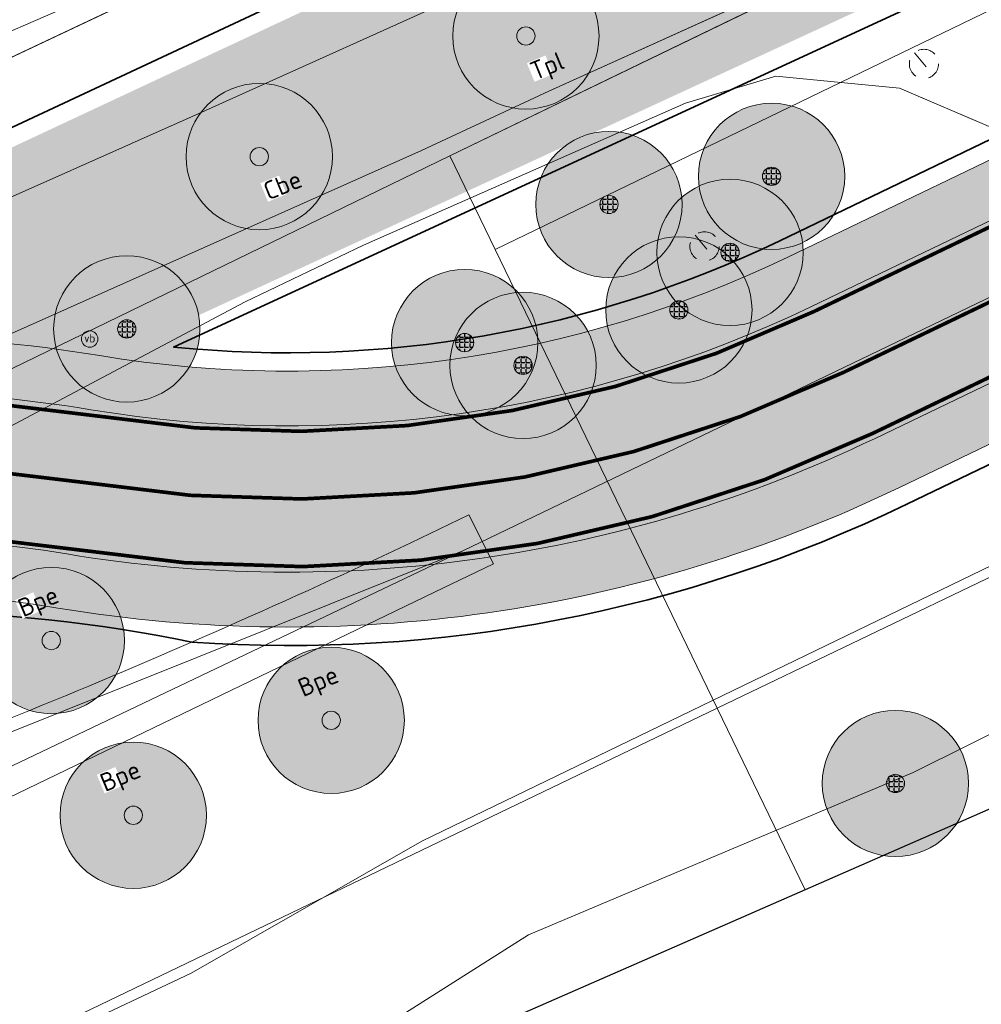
# Model space of a CAD drawing. Header units: metres. Extents: x 163628 to 167676, y 402708 to 405373.
# Tile 49 of 256: x 164447 to 164474, y 403407 to 403434. Entities that reach past the tile are written whole.
import ezdxf
from ezdxf.enums import TextEntityAlignment as Align

# ---------------------------------------------------------------- set-up
doc = ezdxf.new("R2010")
doc.units = ezdxf.units.M
doc.linetypes.add('X-CA190022.004-UO-WHM_Putten en kolken combi$0$RI-HUISAANSLUITING', pattern=[4.3, 2.5, -1.8])
doc.layers.get('0').update_dxf_attribs({"lineweight": 25})
for name, color, linetype, lineweight, transparency in [('X-CA190022.004-UO-ARC_Arcering$0$N-GV-GR-GRAS-A-200 GRASMENGSEL M1', 62, 'Continuous', 18, 0.5), ('X-CA190022.004-UO-ARC_Arcering$0$N-WE-VH-VERHARDING_ASFALT_ROOD-A', 232, 'Continuous', 0, 0.5), ('X-CA190022.004-UO-ARC_Arcering$0$N-WE-VH-VERHARDING_ASFALT_ZWART-OPBOUW 2', 7, 'Continuous', 0, 0.5)]:
    doc.layers.add(name, color=color, linetype=linetype, lineweight=lineweight, transparency=transparency)
for name, color, linetype, lineweight in [('X-CA190022.004-UO-BGT_Ondergrond nieuwbouw Pater vd Elsenlaan_v1.0$0$A--L23--_Vloeren', 4, 'Continuous', 25), ('X-CA190022.004-UO-BGT_Ondergrond$0$GE_201_SHDHek_Lijn_GEM', 253, 'X-CA190022.004-UO-BGT_Ondergrond$0$Hekwerk', 9), ('X-CA190022.004-UO-BGT_Ondergrond$0$GE_244_Taludlijn_Lijn_GEM', 253, 'Continuous', 9), ('X-CA190022.004-UO-BGT_Ondergrond$0$GE_251_SPRTrein_as_Lijn_GEM', 253, 'Continuous', 9), ('X-CA190022.004-UO-BGT_Ondergrond$0$GE_316_WGDFietspad_Vlak_GEM', 253, 'Continuous', 9), ('X-CA190022.004-UO-BGT_Ondergrond$0$GE_367_OWGBerm_groenvoorziening_grasenk_GEM', 253, 'Continuous', 9), ('X-CA190022.004-UO-BGT_Ondergrond$0$GE_401_OTDErf_Vlak_GEM', 253, 'Continuous', 9), ('X-CA190022.004-UO-BGT_Ondergrond$0$GE_421_OTDHalfverhard_gravel_Vlak_GEM', 253, 'Continuous', 9), ('X-CA190022.004-UO-BGT_Ondergrond$0$GE_541_OWTOever_slootkant_Vlak_GEM', 253, 'Continuous', 9), ('X-CA190022.004-UO-BGT_Ondergrond$0$GE_814_BRDVerkeersbord_Punt_GEM', 253, 'Continuous', 9), ('X-CA190022.004-UO-DWM_Beplanting$0$EEL_sortiment tekst BOMEN', 7, 'Continuous', 25), ('X-CA190022.004-UO-DWM_Beplanting$0$N-GV-GR-BOOM_SOLITAIR-G', 92, 'Continuous', 18), ('X-CA190022.004-UO-DWM_Beplanting$0$N-WE-GR-BOOM-S', 90, 'Continuous', 18), ('X-CA190022.004-UO-DWM_Snelfietsroute$0$N-WE-GW-BERM-G', 90, 'Continuous', 18), ('X-CA190022.004-UO-DWM_Snelfietsroute$0$N-WE-VH-KANTVERHARDING-G', 7, 'Continuous', 18), ('X-CA190022.004-UO-DWM_Snelfietsroute$0$N-WE-VW-MARKERING_LANGS_STREEP_DOORGETROKKEN_010-G', 7, 'Continuous', 18), ('X-CA190022.004-UO-GZM_Werkgrens_v0.1$0$N-WE-KG-GRENS_SYSTEEMGRENS-G', 7, 'X-CA190022.004-UO-GZM_Werkgrens_v0.1$0$KG-OG', 35), ('X-CA190022.004-UO-KAD_Percelen$0$B-WE-KG-GRENS_PERCEEL-GV', 150, 'Continuous', 9), ('X-CA190022.004-UO-WHM_Putten en kolken combi$0$B-WE-RI-DUIKER-G', 253, 'X-CA190022.004-UO-WHM_Putten en kolken combi$0$RI-HUISAANSLUITING', 18), ('X-XX-AL-REFERENTIE-G', 7, 'Continuous', 18)]:
    doc.layers.add(name, color=color, linetype=linetype, lineweight=lineweight)
for name, color, linetype in [('X-CA190022.004-UO-DWM_Beplanting$0$B-WE-GR-BOOM-S AFKOMSTIG UIT BOMENBESTAND GEMEENTE', 252, 'Continuous'), ('X-CA190022.004-UO-DWM_Beplanting$0$B-WE-GR-BOOM-S AFKOMSTIG UIT DTM_v0.4', 252, 'Continuous'), ('X-CA190022.004-UO-DWM_Beplanting$0$N-GV-GR-GRAS-A-200', 7, 'Continuous')]:
    doc.layers.add(name, color=color, linetype=linetype)
doc.styles.add('X-CA190022.004-UO-BGT_Ondergrond$0$NLCS-ISO', font='NLCS-ISO.ttf')
doc.styles.add('X-CA190022.004-UO-DWM_Beplanting$0$NLCS-ISO', font='NLCS-ISO.ttf')
doc.linetypes.add('X-CA190022.004-UO-BGT_Ondergrond$0$Hekwerk', pattern='A,5,-1.5,[2,dgnlstyle-Veghel.shx,S=0.007936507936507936,R=0,X=0,Y=0],-1.5', length=8)
doc.linetypes.add('X-CA190022.004-UO-GZM_Werkgrens_v0.1$0$KG-OG', pattern='A,5.5,-1.5,[2,NLCS.SHX,S=0.5,R=0,X=0,Y=0],-1.5', length=8.5)
pattern_1 = [(94.99999999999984, (-2.849091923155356, 3.121928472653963), (-0.3486681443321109, -0.03050450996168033), []), (155, (-2.849091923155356, 3.121928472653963), (-0.1479163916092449, -0.3172077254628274), [])]

# ---------------------------------------------------------------- blocks, each defined once
blk = doc.blocks.new('X-CA190022.004-UO-BGT_Ondergrond$0$SIE-WEG_PAAL_VERKEERSBORD-SO')
at = {"linetype": 'ByBlock', "lineweight": 18}
blk.add_circle((0, 0), 1.5, dxfattribs=at)
at = {"linetype": 'ByBlock', "lineweight": 18, "style": 'X-CA190022.004-UO-BGT_Ondergrond$0$NLCS-ISO'}
blk.add_text('vb', height=1.5, dxfattribs=at).set_placement((0, 0.1317113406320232), align=Align.MIDDLE_CENTER)
blk = doc.blocks.new('X-CA190022.004-UO-BGT_Ondergrond$0$IMGEOVerkeersbord')
at = {"xscale": 5, "yscale": 5, "zscale": 5}
blk.add_blockref('X-CA190022.004-UO-BGT_Ondergrond$0$SIE-WEG_PAAL_VERKEERSBORD-SO', (0, 0), dxfattribs=at)
blk = doc.blocks.new('X-CA190022.004-UO-BGT_Ondergrond nieuwbouw Pater vd Elsenlaan_v1.0')
at = {"layer": 'X-CA190022.004-UO-BGT_Ondergrond nieuwbouw Pater vd Elsenlaan_v1.0$0$A--L23--_Vloeren', "color": 252}
for p, q in [((164482.5219521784, 403416.4370710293), (164468.7480000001, 403410.406)), ((164468.7480000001, 403410.406), (164455.4280000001, 403404.5729999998))]:
    blk.add_line(p, q, dxfattribs=at)
blk = doc.blocks.new('X-CA190022.004-UO-WHM_Putten en kolken combi$0$B-SRI-PUT_BETON-SO')
at = {"flags": 128}
blk.add_lwpolyline([(-1.290005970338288, 1.528282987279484), (1.290089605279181, -1.528366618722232)], dxfattribs=at)
blk.add_circle((4.18174704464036e-05, -4.181572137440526e-05), 1.999999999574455)
blk = doc.blocks.new('X-CA190022.004-UO-DWM_Beplanting$0$SGR-BOOM_01-SO')
at = {"linetype": 'ByBlock', "lineweight": 18}
h = blk.add_hatch(color=0, dxfattribs=at)
h.dxf.hatch_style = 1
edge = h.paths.add_edge_path()
edge.add_arc((0, 0), 0.25, 0, 360)
at = {"color": 0, "linetype": 'ByBlock', "lineweight": 18}
for radius in [2, 0.25]:
    blk.add_circle((0, 0), radius, dxfattribs=at)
blk = doc.blocks.new('X-CA190022.004-UO-DWM_Beplanting$0$IMGEOBoom')
at = {"transparency": 33554457}
h = blk.add_hatch(color=256, dxfattribs=at)
h.dxf.hatch_style = 1
edge = h.paths.add_edge_path()
edge.add_arc((0, 0), 100, 0, 360)
edge = h.paths.add_edge_path(flags=17)
edge.add_arc((0, 0), 12.5, 0, 360)
h = blk.add_hatch()
h.set_pattern_fill('ANGLE', color=256)
h.set_pattern_definition([(0, (0, 0), (0, 6.985), [5.08, -1.905]), (90, (0, 0), (-6.985, 4.277078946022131e-16), [5.08, -1.905])])
edge = h.paths.add_edge_path(flags=17)
edge.add_arc((0, 0), 12.5, 0, 360)
at = {"layer": 'X-CA190022.004-UO-DWM_Beplanting$0$N-GV-GR-GRAS-A-200'}
h = blk.add_hatch(color=256, dxfattribs=at)
h.dxf.hatch_style = 1
edge = h.paths.add_edge_path(flags=17)
edge.add_arc((0, 0), 12.5, 0, 360)
at = {"xscale": 50, "yscale": 50, "zscale": 50}
blk.add_blockref('X-CA190022.004-UO-DWM_Beplanting$0$SGR-BOOM_01-SO', (0, 0), dxfattribs=at)
blk = doc.blocks.new('X-CA190022.004-UO-DWM_Beplanting$0$sfr nieuwe boom')
at = {"layer": 'X-CA190022.004-UO-DWM_Beplanting$0$N-GV-GR-BOOM_SOLITAIR-G', "transparency": 33554470}
h = blk.add_hatch(color=256, dxfattribs=at)
h.dxf.hatch_style = 1
edge = h.paths.add_edge_path()
edge.add_arc((0, 0), 2, 0, 360)
at = {"layer": 'X-CA190022.004-UO-DWM_Beplanting$0$N-GV-GR-BOOM_SOLITAIR-G'}
h = blk.add_hatch(color=256, dxfattribs=at)
h.dxf.hatch_style = 1
edge = h.paths.add_edge_path()
edge.add_arc((0, 0), 0.25, 0, 360)
for radius in [2, 0.25]:
    blk.add_circle((0, 0), radius, dxfattribs=at)

msp = doc.modelspace()

# ---------------------------------------------------------------- hatches: boundary and pattern name
at = {"layer": 'X-CA190022.004-UO-ARC_Arcering$0$N-GV-GR-GRAS-A-200 GRASMENGSEL M1'}
h = msp.add_hatch(dxfattribs=at)
h.set_pattern_fill('AGR-GRAS_02-SO', color=256, scale=0.1, pattern_type=2)
h.set_pattern_definition([(0, (0, 0), (1, 1), [0.25, -0.75]), (0, (0.5499999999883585, 0.5999999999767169), (1, 1), [0.25, -0.75]), (90, (0.1000000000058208, 0.3499999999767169), (-1, 1), [0.25, -0.75]), (90, (0.5, 0.7000000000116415), (-1, 1), [0.25, -0.75]), (45, (0.2000000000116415, 0.7000000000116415), (0, 1.000000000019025), [0.25, -1.164213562]), (135, (0.5499999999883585, 0), (-1.000000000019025, 0), [0.25, -1.164213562]), (26.56505119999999, (0.25, 0.2999999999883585), (1.000000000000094, 4.000644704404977e-10), [0.25, -1.986067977]), (26.56505119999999, (0.7000000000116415, 0.7999999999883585), (1.000000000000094, 4.000644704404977e-10), [0.25, -1.986067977]), (63.43494882, (0.7000000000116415, 0), (5.099862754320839e-11, 1.000000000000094), [0.2499999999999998, -1.986067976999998]), (63.43494882, (0.25, 0.4500000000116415), (5.099862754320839e-11, 1.000000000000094), [0.2499999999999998, -1.986067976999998]), (63.43494882, (0.6000000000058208, 0.2000000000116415), (5.099862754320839e-11, 1.000000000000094), [0.2499999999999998, -1.986067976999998]), (116.5650512, (0, 0.5499999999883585), (-4.000648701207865e-10, 1.000000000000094), [0.2499999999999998, -1.986067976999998]), (153.43494882, (0.2000000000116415, 0.1500000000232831), (-1.000000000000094, 5.099898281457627e-11), [0.25, -1.986067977])])
edge = h.paths.add_edge_path()
edge.add_line((164449.7029061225, 403424.9755254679), (164474.2656488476, 403436.3265954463))
edge.add_arc((164405.8897984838, 403398.9722507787), 77.91408074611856, 28.64817846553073, 34.93481505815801)
edge.add_line((164469.7640787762, 403443.5892911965), (164469.754189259, 403443.5851003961))
edge.add_line((164469.754189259, 403443.5851003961), (164465.4240603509, 403441.7051986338))
edge.add_line((164465.4240603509, 403441.7051986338), (164465.3444135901, 403441.888655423))
edge.add_line((164465.3444135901, 403441.888655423), (164464.5617553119, 403441.5275642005))
edge.add_line((164464.5617553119, 403441.5275642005), (164465.583363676, 403439.3738042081))
edge.add_line((164465.583363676, 403439.3738042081), (164433.1890600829, 403424.2116647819))
edge.add_arc((164443.179680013, 403387.0319958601), 38.4985748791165, 80.59615713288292, 105.0407654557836, ccw=False)
edge.add_arc((164454.6168963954, 403456.089874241), 31.49999999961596, 260.5961571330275, 261.0252203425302)
h = msp.add_hatch(dxfattribs=at)
h.set_pattern_fill('AGR-GRAS_02-SO', color=256, scale=0.1, pattern_type=2)
h.set_pattern_definition([(0, (0, 0), (1, 1), [0.25, -0.75]), (0, (0.5499999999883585, 0.5999999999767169), (1, 1), [0.25, -0.75]), (90, (0.1000000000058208, 0.3499999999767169), (-1, 1), [0.25, -0.75]), (90, (0.5, 0.7000000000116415), (-1, 1), [0.25, -0.75]), (45, (0.2000000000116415, 0.7000000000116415), (0, 1.000000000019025), [0.25, -1.164213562]), (135, (0.5499999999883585, 0), (-1.000000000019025, 0), [0.25, -1.164213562]), (26.56505119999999, (0.25, 0.2999999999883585), (1.000000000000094, 4.000644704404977e-10), [0.25, -1.986067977]), (26.56505119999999, (0.7000000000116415, 0.7999999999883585), (1.000000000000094, 4.000644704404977e-10), [0.25, -1.986067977]), (63.43494882, (0.7000000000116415, 0), (5.099862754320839e-11, 1.000000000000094), [0.2499999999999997, -1.986067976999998]), (63.43494882, (0.25, 0.4500000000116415), (5.099862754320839e-11, 1.000000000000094), [0.2499999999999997, -1.986067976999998]), (63.43494882, (0.6000000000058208, 0.2000000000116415), (5.099862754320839e-11, 1.000000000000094), [0.2499999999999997, -1.986067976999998]), (116.5650512, (0, 0.5499999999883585), (-4.000648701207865e-10, 1.000000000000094), [0.2499999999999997, -1.986067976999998]), (153.43494882, (0.2000000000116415, 0.1500000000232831), (-1.000000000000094, 5.099898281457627e-11), [0.25, -1.986067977])])
edge = h.paths.add_edge_path()
edge.add_line((164477.9198786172, 403430.682123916), (164477.8331448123, 403430.8623383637))
edge.add_line((164477.8331448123, 403430.8623383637), (164478.0980021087, 403430.9898091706))
edge.add_line((164478.0980021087, 403430.9898091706), (164477.5572029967, 403431.5318702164))
edge.add_arc((164490.2134185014, 403443.6178211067), 17.49999999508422, 221.7040940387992, 223.6796640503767, ccw=False)
edge.add_line((164477.1480821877, 403431.9753562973), (164468.2774706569, 403427.7060987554))
edge.add_arc((164454.6168963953, 403456.0898742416), 31.50000000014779, 260.5963409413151, 295.70063201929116, ccw=False)
edge.add_arc((164443.1796800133, 403387.03199586), 38.49857487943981, 80.59600673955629, 116.5897901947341)
edge.add_line((164425.9477276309, 403421.4587308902), (164426.6171826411, 403420.1201368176))
edge.add_arc((164443.1794105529, 403386.9976197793), 37.03253337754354, 80.596894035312, 116.56639265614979, ccw=False)
edge.add_arc((164454.6168963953, 403456.0898742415), 33.00000000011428, 260.6046206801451, 295.7006320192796)
edge.add_line((164468.9279741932, 403426.3544903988), (164477.9198786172, 403430.682123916))
h = msp.add_hatch(dxfattribs=at)
h.set_pattern_fill('AGR-GRAS_02-SO', color=256, scale=0.1, pattern_type=2)
h.set_pattern_definition([(0, (0, 0), (1, 1), [0.25, -0.75]), (0, (0.5499999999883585, 0.5999999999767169), (1, 1), [0.25, -0.75]), (90, (0.1000000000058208, 0.3499999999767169), (-1, 1), [0.25, -0.75]), (90, (0.5, 0.7000000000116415), (-1, 1), [0.25, -0.75]), (45, (0.2000000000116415, 0.7000000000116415), (0, 1.000000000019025), [0.25, -1.164213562]), (135, (0.5499999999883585, 0), (-1.000000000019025, 0), [0.25, -1.164213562]), (26.56505119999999, (0.25, 0.2999999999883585), (1.000000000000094, 4.000644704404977e-10), [0.25, -1.986067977]), (26.56505119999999, (0.7000000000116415, 0.7999999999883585), (1.000000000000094, 4.000644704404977e-10), [0.25, -1.986067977]), (63.43494882, (0.7000000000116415, 0), (5.099862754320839e-11, 1.000000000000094), [0.2499999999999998, -1.986067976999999]), (63.43494882, (0.25, 0.4500000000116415), (5.099862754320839e-11, 1.000000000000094), [0.2499999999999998, -1.986067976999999]), (63.43494882, (0.6000000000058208, 0.2000000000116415), (5.099862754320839e-11, 1.000000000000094), [0.2499999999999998, -1.986067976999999]), (116.5650512, (0, 0.5499999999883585), (-4.000648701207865e-10, 1.000000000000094), [0.2499999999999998, -1.986067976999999]), (153.43494882, (0.2000000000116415, 0.1500000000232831), (-1.000000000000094, 5.099898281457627e-11), [0.25, -1.986067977])])
edge = h.paths.add_edge_path()
edge.add_line((164471.313153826, 403421.3985930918), (164482.7709181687, 403426.9129983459))
edge.add_line((164482.7709181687, 403426.9129983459), (164482.5024519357, 403427.1454897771))
edge.add_line((164482.5024519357, 403427.1454897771), (164481.7014991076, 403427.8410327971))
edge.add_line((164481.7014991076, 403427.8410327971), (164481.6841321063, 403427.8326743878))
edge.add_line((164481.6841321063, 403427.8326743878), (164481.5973983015, 403428.0128888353))
edge.add_line((164481.5973983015, 403428.0128888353), (164470.6626502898, 403422.7502014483))
edge.add_arc((164454.6168963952, 403456.0898742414), 37.00000000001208, 260.59634094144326, 295.7006320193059, ccw=False)
edge.add_arc((164443.1794430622, 403387.0017633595), 33.02844012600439, 80.60411488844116, 116.5691651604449)
edge.add_line((164428.4065544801, 403416.5422376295), (164429.0788023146, 403415.1980592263))
edge.add_arc((164443.1796778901, 403387.0317249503), 31.49884249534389, 80.59600917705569, 116.5938618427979, ccw=False)
edge.add_arc((164454.6168963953, 403456.0898742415), 38.5000000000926, 260.5963409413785, 295.7006320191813)
at = {"layer": 'X-CA190022.004-UO-ARC_Arcering$0$N-WE-VH-VERHARDING_ASFALT_ROOD-A'}
h = msp.add_hatch(color=256, dxfattribs=at)
h.dxf.hatch_style = 1
edge = h.paths.add_edge_path()
edge.add_line((164481.5973983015, 403428.0128888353), (164483.3995427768, 403428.8802268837))
edge.add_line((164483.3995427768, 403428.8802268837), (164483.6958866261, 403429.0228515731))
edge.add_line((164483.6958866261, 403429.0228515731), (164480.4067638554, 403431.8790147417))
edge.add_line((164480.4067638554, 403431.8790147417), (164479.7220230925, 403431.5494619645))
edge.add_line((164479.7220230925, 403431.5494619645), (164477.9198786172, 403430.6821239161))
edge.add_line((164477.9198786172, 403430.6821239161), (164468.9279741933, 403426.354490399))
edge.add_arc((164454.6168963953, 403456.0898742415), 33.00000000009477, 260.59634094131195, 295.70063201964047, ccw=False)
edge.add_arc((164443.1794105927, 403386.9976196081), 37.03253354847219, 80.60427228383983, 116.5663925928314)
edge.add_line((164426.6171826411, 403420.1201368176), (164428.4065544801, 403416.5422376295))
edge.add_arc((164443.1794432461, 403387.001762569), 33.02844091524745, 80.59542373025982, 116.5691648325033, ccw=False)
edge.add_arc((164454.6168963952, 403456.0898742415), 37.00000000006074, 260.6040996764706, 295.7006320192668)
edge.add_line((164470.6626502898, 403422.7502014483), (164481.5973983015, 403428.0128888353))
at = {"layer": 'X-CA190022.004-UO-ARC_Arcering$0$N-WE-VH-VERHARDING_ASFALT_ZWART-OPBOUW 2'}
h = msp.add_hatch(dxfattribs=at)
h.set_pattern_fill('AVH-ASFALT-SO', color=256, scale=0.35, angle=35, pattern_type=2)
h.set_pattern_definition(pattern_1)
edge = h.paths.add_edge_path()
edge.add_line((164484.9854150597, 403436.1802356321), (164486.5396749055, 403434.8306688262))
edge.add_line((164486.5396749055, 403434.8306688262), (164489.6484187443, 403436.3268484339))
edge.add_arc((164489.8730176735, 403436.9898381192), 0.7000000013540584, 229.1074769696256, 251.2853234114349, ccw=False)
edge.add_line((164489.4147681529, 403436.4606808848), (164488.2876817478, 403437.4367363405))
edge.add_arc((164523.5755157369, 403480.0459035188), 55.32424744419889, 225.1007687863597, 230.3693057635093, ccw=False)
edge.add_arc((164116.7135145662, 403074.4268332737), 519.18763102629, 44.89227135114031, 45.27884465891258)
edge.add_line((164482.0435792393, 403443.3302624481), (164482.0449518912, 403443.3315997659))
edge.add_arc((164483.6207362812, 403444.8668210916), 2.200000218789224, 222.0560806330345, 224.2529873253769, ccw=False)
edge.add_line((164481.9872591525, 403443.3931340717), (164476.9927272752, 403448.9292170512))
edge.add_arc((164478.5865703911, 403450.445681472), 2.200000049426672, 220.4631444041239, 223.5748810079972, ccw=False)
edge.add_line((164476.9127585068, 403449.0179721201), (164457.6321469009, 403471.8403724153))
edge.add_line((164457.6321469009, 403471.8403724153), (164455.2735938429, 403469.8286001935))
edge.add_line((164455.2735938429, 403469.8286001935), (164479.8943903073, 403441.098305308))
edge.add_arc((163944.3046528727, 402902.0852181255), 759.8628001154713, 44.922763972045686, 45.18252588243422, ccw=False)
edge.add_arc((164523.5755157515, 403480.0459035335), 58.42424746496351, 225.0959863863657, 228.6608269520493)
h.paths.add_polyline_path([(164483.6498870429, 403433.4398685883), (164483.6436411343, 403433.4453069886), (164483.6407308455, 403433.4354618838)])
h = msp.add_hatch(dxfattribs=at)
h.set_pattern_fill('AVH-ASFALT-SO', color=256, scale=0.35, angle=35, pattern_type=2)
h.set_pattern_definition(pattern_1)
edge = h.paths.add_edge_path()
edge.add_line((164483.6436411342, 403433.4453069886), (164482.7786391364, 403434.1984763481))
edge.add_arc((164490.2134185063, 403443.6178211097), 12.00000000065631, 195.686670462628, 231.7156284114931, ccw=False)
edge.add_arc((164479.3728008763, 403440.573382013), 0.7400000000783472, 45.18252591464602, 195.6866704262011, ccw=False)
edge.add_line((164479.8943903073, 403441.098305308), (164455.2735938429, 403469.8286001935))
edge.add_line((164455.2735938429, 403469.8286001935), (164452.9161661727, 403467.8154968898))
edge.add_line((164452.9161661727, 403467.8154968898), (164463.3547310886, 403455.3593098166))
edge.add_arc((164460.9200958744, 403453.282641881), 3.199999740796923, 38.10882295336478, 40.463144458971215, ccw=False)
edge.add_line((164463.4379836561, 403455.2575442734), (164470.6613756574, 403446.4249391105))
edge.add_arc((164468.3033427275, 403444.26163176), 3.200034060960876, 35.982837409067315, 42.53390308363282, ccw=False)
edge.add_arc((164405.9263062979, 403398.9974721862), 80.26973496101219, 29.990397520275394, 35.96731815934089, ccw=False)
edge.add_line((164475.4486613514, 403439.120688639), (164475.4498521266, 403439.1214373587))
edge.add_arc((164401.5888237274, 403396.3046857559), 85.37403430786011, 27.74191021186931, 30.10058700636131, ccw=False)
edge.add_arc((164490.2134174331, 403443.6178221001), 15.10000000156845, 210.0982563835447, 227.3330215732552)
edge.add_arc((164479.5051885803, 403431.9999980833), 0.7000000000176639, -19.884059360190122, 47.33301603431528, ccw=False)
edge.add_line((164480.1634565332, 403431.76191553), (164483.6407308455, 403433.4354618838))
edge.add_line((164483.6407308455, 403433.4354618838), (164483.6436411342, 403433.4453069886))

# ---------------------------------------------------------------- linework, layer by layer
at = {"layer": 'X-CA190022.004-UO-BGT_Ondergrond$0$GE_201_SHDHek_Lijn_GEM'}
for p, q in [((164465.477, 403431.918), (164467.948, 403432.656)), ((164467.948, 403432.656), (164471.335, 403432.326)), ((164456.675, 403428.038), (164465.477, 403431.918)), ((164453.447, 403426.482), (164456.675, 403428.038))]:
    msp.add_line(p, q, dxfattribs=at)
at = {"layer": 'X-CA190022.004-UO-BGT_Ondergrond$0$GE_244_Taludlijn_Lijn_GEM'}
msp.add_line((164453.447, 403426.482), (164418.343, 403407.883), dxfattribs=at)
at = {"layer": 'X-CA190022.004-UO-BGT_Ondergrond$0$GE_251_SPRTrein_as_Lijn_GEM'}
for p, q in [((164459.393, 403419.6770000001), (164476.531, 403427.931)), ((164459.559, 403420.657), (164457.974, 403419.892)), ((164460.229, 403419.317), (164459.559, 403420.657)), ((164432.791, 403409.005), (164459.393, 403419.6770000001)), ((164433.595, 403407.355), (164459.393, 403419.6770000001)), ((164458.617, 403418.539), (164460.229, 403419.317)), ((164404.05, 403392.21), (164458.617, 403418.539))]:
    msp.add_line(p, q, dxfattribs=at)
at = {"layer": 'X-CA190022.004-UO-BGT_Ondergrond$0$GE_251_SPRTrein_as_Lijn_GEM', "extrusion": (0, 0, -1)}
msp.add_arc((-164364.2590796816, 403618.7336801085), 219.8192440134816, 244.7653009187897, 250.5069820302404, dxfattribs=at)
at = {"layer": 'X-CA190022.004-UO-BGT_Ondergrond$0$GE_316_WGDFietspad_Vlak_GEM', "flags": 128}
for points in [[(164320.04, 403364.5300000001), (164331.41, 403371.01), (164357.53, 403385.5300000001), (164366.62, 403390.14), (164389.014, 403401.122), (164392.63, 403402.895), (164397.33, 403405.2), (164445.43, 403428.64), (164451.991, 403431.556), (164460.333, 403435.32), (164470.225, 403439.862)], [(164473.316, 403437.484), (164461.749, 403432.244), (164458.26, 403430.62), (164446.97, 403425.58)]]:
    msp.add_lwpolyline(points, dxfattribs=at)
at = {"layer": 'X-CA190022.004-UO-BGT_Ondergrond$0$GE_367_OWGBerm_groenvoorziening_grasenk_GEM', "flags": 128}
for points in [[(164130.346, 403241.7900000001), (164158.219, 403255.1390000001), (164171.084, 403263.999), (164179.494, 403270.1770000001), (164194.84, 403282.196), (164211.087, 403295.268), (164231.111, 403310.634), (164235.52, 403313.512), (164245.67, 403321.126), (164272.398, 403339.903), (164288.143, 403349.736), (164298.889, 403356.556), (164334.793, 403377.305), (164364.293, 403392.58), (164387.358, 403404.682), (164390.724, 403406.448), (164393.105, 403407.697), (164407.616, 403414.349), (164425.803, 403423.104), (164434.433, 403427.217), (164453.635, 403436.286), (164460.737, 403439.749), (164463.143, 403440.873), (164465.039, 403441.76)], [(164470.225, 403439.862), (164460.333, 403435.32), (164451.991, 403431.556), (164445.43, 403428.64), (164397.33, 403405.2), (164392.63, 403402.895), (164389.014, 403401.122)], [(164136.762, 403226.328), (164137.681, 403227.058), (164154.717, 403240.595), (164179.581, 403260.6550000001), (164183.17, 403263.55), (164218.15, 403291.31), (164235.99, 403304.7900000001), (164243.405, 403310.219), (164247.56, 403313.26), (164252.819, 403316.997), (164260.03, 403322.12), (164268.56, 403327.98), (164276.38, 403333.21), (164299.08, 403347.8500000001), (164321.95, 403361.65), (164333.1, 403368.0400000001), (164350.72, 403377.56), (164372.83, 403389.33), (164399.07, 403402.26), (164446.97, 403425.58), (164458.26, 403430.62), (164461.749, 403432.244), (164473.316, 403437.484)], [(164481.182, 403421.899), (164477.915, 403429.509), (164471.335, 403432.326), (164467.948, 403432.656), (164465.477, 403431.918), (164456.675, 403428.038), (164453.447, 403426.482)], [(164453.447, 403426.482), (164418.343, 403407.883), (164405.774, 403401.616), (164393.255, 403395.423), (164379.112, 403388.334), (164366.676, 403382.161), (164338.225, 403366.811), (164327.291, 403360.547), (164306.875, 403348.529), (164295.285, 403341.33), (164281.893, 403332.496), (164265.634, 403321.347), (164239.848, 403303.124), (164224.258, 403291.345), (164208.266, 403279.037), (164194.822, 403268.535), (164179.256, 403255.8890000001), (164165.951, 403244.025), (164160.088, 403238.658), (164155.081, 403234.074), (164150.561, 403230.11), (164146.709, 403226.642), (164139.364, 403219.716), (164136.597, 403223.292)]]:
    msp.add_lwpolyline(points, dxfattribs=at)
at = {"layer": 'X-CA190022.004-UO-BGT_Ondergrond$0$GE_401_OTDErf_Vlak_GEM', "flags": 128}
for points in [[(164434.276, 403477.925), (164461.218, 403445.485), (164460.688, 403445.214), (164463.143, 403440.873), (164460.737, 403439.749), (164453.635, 403436.286), (164434.433, 403427.217), (164425.803, 403423.104), (164407.616, 403414.349), (164393.105, 403407.697), (164390.724, 403406.448), (164387.358, 403404.682), (164364.293, 403392.58), (164334.793, 403377.305), (164298.889, 403356.556)], [(164318.271, 403328.928), (164328.944, 403335.567), (164339.738, 403342.06), (164352.683, 403349.048), (164364.941, 403355.6170000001), (164377.549, 403362.178), (164391.056, 403369.382), (164407.491, 403377.871), (164427.97, 403388.858), (164441.975, 403395.917), (164452.283, 403401.37), (164453.126, 403403.335), (164455.882, 403405.808), (164461.191, 403409.172), (164471.709, 403413.607), (164476.252, 403415.868), (164480.879, 403417.646)]]:
    msp.add_lwpolyline(points, dxfattribs=at)
at = {"layer": 'X-CA190022.004-UO-BGT_Ondergrond$0$GE_421_OTDHalfverhard_gravel_Vlak_GEM', "flags": 128}
for points in [[(164165.951, 403244.025), (164179.256, 403255.8890000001), (164194.822, 403268.535), (164208.266, 403279.037), (164224.258, 403291.345), (164239.848, 403303.124), (164265.634, 403321.347), (164281.893, 403332.496), (164295.285, 403341.33), (164306.875, 403348.529), (164327.291, 403360.547), (164338.225, 403366.811), (164366.676, 403382.161), (164379.112, 403388.334), (164393.255, 403395.423), (164405.774, 403401.616), (164418.343, 403407.883), (164453.447, 403426.482), (164456.675, 403428.038), (164465.477, 403431.918), (164467.948, 403432.656), (164471.335, 403432.326), (164477.915, 403429.509), (164481.182, 403421.899)], [(164479.789, 403421.948), (164478.772, 403421.491), (164473.863, 403419.286), (164458.271, 403411.732), (164451.965, 403408.12), (164448.528, 403406.504), (164438.845, 403401.859), (164435.646, 403400.325), (164404.334, 403384.783)]]:
    msp.add_lwpolyline(points, dxfattribs=at)
at = {"layer": 'X-CA190022.004-UO-BGT_Ondergrond$0$GE_541_OWTOever_slootkant_Vlak_GEM', "flags": 128}
for points in [[(164471.709, 403413.607), (164461.191, 403409.172), (164455.882, 403405.808), (164453.126, 403403.335), (164452.283, 403401.37), (164441.975, 403395.917), (164441.025, 403397.721), (164451.55, 403402.92), (164451.65, 403403.217), (164451.628, 403403.816), (164451.43, 403404.167), (164451.269, 403404.452), (164450.664, 403404.7040000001), (164440.108, 403399.462), (164438.845, 403401.859), (164448.528, 403406.504), (164451.965, 403408.12), (164458.271, 403411.732), (164473.863, 403419.286), (164478.772, 403421.491), (164479.789, 403421.948)], [(164480.879, 403417.646), (164476.252, 403415.868), (164471.709, 403413.607)]]:
    msp.add_lwpolyline(points, dxfattribs=at)
at = {"layer": 'X-CA190022.004-UO-GZM_Werkgrens_v0.1$0$N-WE-KG-GRENS_SYSTEEMGRENS-G', "ltscale": 0.2, "flags": 128}
for points in [[(164202.4471839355, 403276.2612616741, -0.007014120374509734), (164204.6842424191, 403278.1944806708), (164207.7316017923, 403280.6309342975), (164216.350955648, 403287.4712219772), (164219.0035534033, 403289.434108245), (164219.3746627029, 403289.7286192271), (164237.1836765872, 403303.1852059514), (164244.5865004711, 403308.605291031), (164248.7299054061, 403311.6378046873), (164253.9774847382, 403315.3666892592), (164261.1754745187, 403320.480446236), (164269.6822113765, 403326.3244647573), (164277.4779943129, 403331.5382684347), (164300.138869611, 403346.1530355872), (164322.9639978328, 403359.9259594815), (164334.0727303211, 403366.2923093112), (164351.6652632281, 403375.7974689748), (164373.7421382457, 403387.5498352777), (164399.9497431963, 403400.4638723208), (164429.2801321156, 403414.7433017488), (164430.1235736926, 403415.1409833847), (164430.9478262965, 403415.506283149), (164431.7770699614, 403415.8458020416), (164432.615246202, 403416.1613381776), (164433.4616619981, 403416.4526584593), (164434.3156183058, 403416.7195497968), (164435.1764106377, 403416.9618192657), (164436.0433296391, 403417.1792942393), (164436.3055164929, 403417.2587681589, -0.09982065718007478), (164451.9815185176, 403417.1790174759, 0.1310872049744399), (164471.5299883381, 403420.9480569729), (164482.532673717, 403426.2434413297), (164490.6930660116, 403418.7998493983), (164492.5861501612, 403419.7065134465), (164495.4035730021, 403416.5299918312, -0.01010042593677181), (164498.0738503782, 403413.5363083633), (164499.3853029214, 403412.0048366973), (164502.2759065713, 403408.6525450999), (164509.274412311, 403412.9480533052), (164511.7682141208, 403416.4610208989), (164509.1861236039, 403420.2014103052, -0.1750361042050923), (164509.3210798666, 403422.1351258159, -0.1801291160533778), (164510.5166693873, 403423.4312866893), (164518.8245311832, 403427.3151248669), (164545.0302416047, 403439.9269191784), (164571.6953268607, 403452.7535489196), (164577.9552917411, 403456.0641072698), (164591.4716804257, 403464.141949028), (164595.4462846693, 403466.1591353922), (164599.4311747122, 403468.181541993), (164600.8539115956, 403468.8630628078), (164605.9399590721, 403471.2415379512), (164622.0164705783, 403477.7583811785), (164627.272938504, 403479.8886915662), (164631.9472826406, 403481.9048786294), (164633.2674407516, 403482.5385622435, 0.08477773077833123), (164642.6089981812, 403485.3796505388), (164759.3320802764, 403541.3864717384), (164770.9742443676, 403544.8150730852), (164773.2724307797, 403545.3968587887), (164787.8865800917, 403542.289629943), (164789.8994408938, 403542.3802139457), (164793.2522167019, 403543.0482871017), (164800.2402211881, 403546.8141014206), (164803.6710322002, 403549.3659814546), (164804.7740494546, 403550.3596960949), (164806.982937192, 403547.3873851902), (164807.9070396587, 403546.1989325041), (164811.8704722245, 403549.2807697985), (164810.9532731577, 403550.4603442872), (164809.5116547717, 403552.4057701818), (164808.342669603, 403553.5746866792), (164810.0239640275, 403555.0893745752), (164807.82693957, 403558.0124714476), (164809.8344029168, 403559.5158162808, 0.08719858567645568), (164816.7069141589, 403566.8332066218, -0.1361886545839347), (164825.1509550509, 403574.2389801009), (164897.951587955, 403609.3404576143), (164931.0926747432, 403625.3204994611), (165054.7836542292, 403684.9604895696), (165123.1554235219, 403717.9264497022), (165148.5663854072, 403730.0329638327), (165175.6541256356, 403740.4784873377), (165188.1464371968, 403744.8235939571), (165187.6324323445, 403748.0918636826), (165185.2580450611, 403754.9315992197), (165180.037890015, 403753.6894865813, 0.02784581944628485), (165177.0513383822, 403752.4655620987), (165119.6977294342, 403725.1406508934), (165051.3091062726, 403692.1665645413), (164927.6180512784, 403632.5265380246), (164894.4771003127, 403616.5465616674), (164821.6764674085, 403581.445084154, 0.1361886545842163), (164810.015649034, 403571.2180636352, -0.08719858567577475), (164805.0390029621, 403565.919263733), (164803.0203514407, 403564.4075403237), (164799.415410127, 403569.2038422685), (164798.6149812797, 403568.6044188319), (164797.8152444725, 403568.0055136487), (164797.2158194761, 403568.8059445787), (164793.3705278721, 403565.9262908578), (164793.9699528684, 403565.1258599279), (164792.3761302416, 403563.932281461), (164795.8845084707, 403559.0636660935, -0.2015476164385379), (164780.0971775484, 403554.0570161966, 0.07565561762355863), (164771.1691888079, 403553.9823458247, -0.009754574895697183), (164764.0749090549, 403552.5358596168), (164754.2863395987, 403547.7986438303), (164747.4743492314, 403544.6063578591), (164708.340445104, 403525.5831572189), (164686.2179063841, 403515.3649846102), (164675.1479613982, 403509.8647663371), (164663.5244613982, 403504.2582663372), (164644.326586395, 403495.0707073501), (164639.4929121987, 403492.7230557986), (164638.2008723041, 403492.1265410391, -0.2018182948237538), (164621.8461223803, 403491.8003317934, 0.2094978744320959), (164598.5804137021, 403490.9733350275), (164556.1572466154, 403470.5661522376), (164536.2994594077, 403461.0079530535), (164516.3183906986, 403451.407959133), (164508.2317351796, 403447.5121291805), (164500.1867564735, 403443.6421835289), (164497.2033634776, 403443.0084814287), (164495.0902549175, 403442.27400261, 0.1307944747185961), (164492.913084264, 403444.8114515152), (164488.4347408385, 403447.8854838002), (164494.8986629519, 403449.8350294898), (164490.3149407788, 403452.2328764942), (164484.4843242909, 403450.5971355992, -0.07642678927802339), (164479.7480917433, 403454.7225616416), (164478.7991556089, 403455.8572518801), (164474.9179570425, 403452.9617439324), (164457.3434499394, 403473.5656706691), (164451.2568614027, 403468.374000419), (164465.5190818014, 403451.6533184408, -0.484296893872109), (164464.8169442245, 403448.1132255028), (164461.4164168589, 403446.3937776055), (164463.8934237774, 403441.7698684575), (164464.9162194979, 403439.6136052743), (164433.0167582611, 403424.6830765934, 0.0516595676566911), (164425.3001219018, 403421.7033575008), (164396.430770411, 403407.6483830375), (164370.0935852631, 403394.670494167), (164347.8842103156, 403382.8475930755), (164330.1818090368, 403373.2830720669), (164318.9080065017, 403366.8221215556), (164295.9033911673, 403352.9408932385), (164273.0860170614, 403338.2251946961), (164265.1933658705, 403332.9466057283), (164256.5935764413, 403327.0386612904), (164249.3435457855, 403321.8879322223), (164244.0502837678, 403318.1265859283), (164239.8604985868, 403315.0601269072), (164232.4089702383, 403309.6043821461), (164214.4760118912, 403296.0541423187), (164201.2887743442, 403285.5887988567, 0.01213108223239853), (164197.4136132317, 403282.3572203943)], [(164476.344677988, 403432.1435875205, -0.04204163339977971), (164474.6207099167, 403434.6251886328), (164474.1213204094, 403435.5427212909, 0.0004885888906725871), (164474.0497184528, 403435.6760000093), (164451.4853868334, 403425.24844678, 0.138309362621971), (164468.0606361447, 403428.1566348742)]]:
    msp.add_lwpolyline(points, format="xyb", close=True, dxfattribs=at)
at = {"layer": 'X-CA190022.004-UO-KAD_Percelen$0$B-WE-KG-GRENS_PERCEEL-GV', "flags": 128}
for points in [[(164595.838, 403501.354), (164555.326, 403482.367), (164489.137, 403451.001), (164492.811, 403446.689), (164487.569, 403444.164), (164476.902, 403439.143), (164474.656, 403438.052), (164469.708, 403435.65), (164459.04, 403430.474), (164460.276, 403427.915), (164478.654, 403436.809), (164549.795, 403471.239), (164610.094, 403500.047), (164740.684, 403562.794), (164887.38, 403633.726), (164885.502, 403637.729), (164830.972, 403611.838), (164787.129, 403591.173), (164774.865, 403585.072), (164771.579, 403589.482), (164763.848, 403582.954), (164722.665, 403561.134), (164654.869, 403529.019)], [(164460.276, 403427.915), (164466.349, 403415.367), (164487.883, 403425.722), (164496.111, 403429.679), (164555.855, 403458.619), (164593.206, 403476.41), (164588.97, 403485.217), (164612.074, 403496.328), (164616.314, 403487.512), (164746.772, 403550.188), (164893.326, 403621.049), (164887.38, 403633.726), (164740.684, 403562.794), (164610.094, 403500.047), (164549.795, 403471.239), (164478.654, 403436.809)], [(164468.748, 403410.406), (164486.08, 403417.995), (164492.111, 403420.636), (164493.855, 403418.592), (164495.298, 403416.903), (164503.089, 403421.185), (164615.905, 403478.304), (164662.782, 403501.158), (164772.136, 403553.829), (164770.057, 403555.749), (164790.783, 403565.26), (164789.551, 403566.923), (164799.538, 403571.715), (164894.973, 403617.537), (164893.326, 403621.049), (164746.772, 403550.188), (164616.314, 403487.512), (164616.456, 403487.216), (164593.352, 403476.106), (164593.206, 403476.41), (164555.855, 403458.619), (164496.111, 403429.679), (164487.883, 403425.722), (164466.349, 403415.367)], [(164414.532, 403468.035), (164392.43, 403447.617), (164373.258, 403429.906), (164388.35, 403413.494), (164393.545, 403407.844), (164395.494, 403408.832), (164443.895, 403432.527), (164450.635, 403435.456), (164461.223, 403440.276), (164464.658, 403441.585), (164430.171, 403482.483)]]:
    msp.add_lwpolyline(points, close=True, dxfattribs=at)
for points in [[(164320.335, 403360.055), (164334.113, 403367.893), (164347.324, 403375.205), (164360.621, 403382.207), (164387.566, 403395.736), (164459.04, 403430.474), (164469.708, 403435.65), (164464.658, 403441.585), (164461.223, 403440.276), (164450.635, 403435.456), (164443.895, 403432.527), (164395.494, 403408.832), (164393.545, 403407.844), (164337.189, 403378.787), (164334.483, 403377.392), (164299.052, 403356.496)], [(164316.027, 403338.203), (164330.341, 403346.655), (164343.747, 403354.336), (164363.145, 403364.918), (164374.895, 403370.972), (164408.841, 403387.712), (164466.349, 403415.367), (164460.276, 403427.915), (164459.04, 403430.474), (164387.566, 403395.736), (164360.621, 403382.207), (164347.324, 403375.205), (164334.113, 403367.893), (164320.335, 403360.055)], [(164562.586, 403347.655), (164553.433, 403355.5), (164544.858, 403363.307), (164534.917, 403373.194), (164522.841, 403385.879), (164517.544, 403391.725), (164504.551, 403406.066), (164495.298, 403416.903), (164489.76, 403414.442), (164486.08, 403417.995), (164468.748, 403410.406), (164455.428, 403404.573), (164455.852, 403398.81), (164456.621, 403388.359), (164467.899, 403234.987)], [(164317.093, 403330.96), (164327.091, 403336.771), (164345.274, 403347.596), (164358.377, 403354.762), (164371.136, 403361.559), (164397.764, 403374.75), (164420.417, 403385.713), (164439.743, 403395.067), (164439.548, 403397.62), (164455.428, 403404.573), (164468.748, 403410.406), (164466.349, 403415.367), (164408.841, 403387.712), (164374.895, 403370.972), (164363.145, 403364.918), (164343.747, 403354.336), (164330.341, 403346.655), (164316.027, 403338.203)]]:
    msp.add_lwpolyline(points, dxfattribs=at)

# ---------------------------------------------------------------- block references
at = {"layer": 'X-CA190022.004-UO-BGT_Ondergrond$0$GE_814_BRDVerkeersbord_Punt_GEM', "xscale": 0.03, "yscale": 0.03, "zscale": 0.02}
msp.add_blockref('X-CA190022.004-UO-BGT_Ondergrond$0$IMGEOVerkeersbord', (164449.194, 403425.468), dxfattribs=at)
at = {"layer": 'X-CA190022.004-UO-DWM_Beplanting$0$B-WE-GR-BOOM-S AFKOMSTIG UIT BOMENBESTAND GEMEENTE', "xscale": 0.02, "yscale": 0.02, "zscale": 0.02}
for p in [(164466.699, 403427.837), (164465.299, 403426.262), (164461.041, 403424.746)]:
    msp.add_blockref('X-CA190022.004-UO-DWM_Beplanting$0$IMGEOBoom', p, dxfattribs=at)
at = {"layer": 'X-CA190022.004-UO-DWM_Beplanting$0$B-WE-GR-BOOM-S AFKOMSTIG UIT DTM_v0.4', "linetype": 'ByBlock', "lineweight": -2, "xscale": 0.02, "yscale": 0.02, "zscale": 0.02}
for p in [(164467.834, 403429.916, 9.79), (164463.389, 403429.147, 9.721), (164450.208, 403425.743, 9.239), (164459.444, 403425.369, 9.685), (164471.22, 403413.311, 9.322)]:
    msp.add_blockref('X-CA190022.004-UO-DWM_Beplanting$0$IMGEOBoom', p, dxfattribs=at)
at = {"layer": 'X-CA190022.004-UO-DWM_Beplanting$0$N-WE-GR-BOOM-S', "rotation": 153.3819523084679}
for p in [(164461.1174167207, 403433.754839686), (164453.8292477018, 403430.4556993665)]:
    msp.add_blockref('X-CA190022.004-UO-DWM_Beplanting$0$sfr nieuwe boom', p, dxfattribs=at)
at = {"layer": 'X-CA190022.004-UO-DWM_Beplanting$0$N-WE-GR-BOOM-S'}
for p in [(164448.1430763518, 403417.2197399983), (164450.3859298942, 403412.4413740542)]:
    msp.add_blockref('X-CA190022.004-UO-DWM_Beplanting$0$sfr nieuwe boom', p, dxfattribs=at)
at = {"layer": 'X-CA190022.004-UO-WHM_Putten en kolken combi$0$B-WE-RI-DUIKER-G', "xscale": 0.2, "yscale": 0.2, "zscale": 0.2}
for p in [(164472, 403432.992), (164466, 403428)]:
    msp.add_blockref('X-CA190022.004-UO-WHM_Putten en kolken combi$0$B-SRI-PUT_BETON-SO', p, dxfattribs=at)
at = {"layer": 'X-XX-AL-REFERENTIE-G'}
msp.add_blockref('X-CA190022.004-UO-BGT_Ondergrond nieuwbouw Pater vd Elsenlaan_v1.0', (0, 0), dxfattribs=at)

# ---------------------------------------------------------------- next in the draw order: texts
at = {"layer": 'X-CA190022.004-UO-DWM_Beplanting$0$EEL_sortiment tekst BOMEN', "char_height": 0.5, "attachment_point": 1, "style": 'X-CA190022.004-UO-DWM_Beplanting$0$NLCS-ISO', "bg_fill": 3, "box_fill_scale": 1.05, "bg_fill_color": 256, "bg_fill_transparency": 0}
for s, insert, rotation in [('Tpl', (164461.177641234, 403432.9987704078), 22.280000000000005), ('Cbe', (164453.8916930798, 403429.715721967), 22.280000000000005), ('Bpe', (164447.1786283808, 403418.3113287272), 22.91), ('Bpe', (164454.8306504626, 403416.1292862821), 22.91), ('Bpe', (164449.4214819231, 403413.5329627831), 22.91)]:
    msp.add_mtext_dynamic_manual_height_columns(s, width=0.5, gutter_width=0.025, heights=[0], dxfattribs=dict(at, insert=insert, rotation=rotation))

# ---------------------------------------------------------------- next in the draw order: linework, layer by layer
at = {"layer": 'X-CA190022.004-UO-DWM_Snelfietsroute$0$N-WE-GW-BERM-G', "flags": 128}
for points in [[(164426.0523044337, 403421.5110316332, -0.1575725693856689), (164449.4701439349, 403425.0131797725, 0.1543805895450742), (164468.2774706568, 403427.7060987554), (164479.0329449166, 403432.8825050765)], [(164429.1663706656, 403415.2418537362, -0.1575725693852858), (164448.326421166, 403418.1072476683, 0.1543805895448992), (164471.313153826, 403421.3985930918), (164484.7346649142, 403427.8581125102)]]:
    msp.add_lwpolyline(points, format="xyb", dxfattribs=at)
at = {"layer": 'X-CA190022.004-UO-DWM_Snelfietsroute$0$N-WE-VH-KANTVERHARDING-G', "flags": 128}
for points in [[(164426.6206964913, 403420.1218475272, -0.1581897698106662), (164449.2250604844, 403423.5333371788, 0.1543805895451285), (164468.9279741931, 403426.3544903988), (164478.8191707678, 403431.1148587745)], [(164428.4074814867, 403416.5428824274, -0.1582115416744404), (164448.5715046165, 403419.5870902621, 0.1543805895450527), (164470.6626502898, 403422.7502014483), (164482.4965026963, 403428.4460139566)]]:
    msp.add_lwpolyline(points, format="xyb", dxfattribs=at)
at = {"layer": 'X-CA190022.004-UO-DWM_Snelfietsroute$0$N-WE-VW-MARKERING_LANGS_STREEP_DOORGETROKKEN_010-G', "const_width": 0.1, "flags": 128}
for points in [[(164426.7863343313, 403420.0332968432, -0.1575725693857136), (164449.2005521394, 403423.3853529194, 0.1543805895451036), (164468.9930245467, 403426.2193295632), (164479.8026972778, 403431.4218205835)], [(164427.4970486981, 403418.3217930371), (164427.6093375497, 403418.3764426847, -0.1575725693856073), (164448.8982825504, 403421.5602137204, 0.1543805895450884), (164469.7953122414, 403424.5523459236), (164481.8400258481, 403430.3492387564)]]:
    msp.add_lwpolyline(points, format="xyb", dxfattribs=at)
at = {"layer": 'X-CA190022.004-UO-DWM_Snelfietsroute$0$N-WE-VW-MARKERING_LANGS_STREEP_DOORGETROKKEN_010-G', "flags": 128}
msp.add_lwpolyline([(164428.3265654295, 403416.6703207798, 0.1, 0.1, -0.1583212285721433), (164448.5960129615, 403419.7350745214, 0.1, 0.1, 0.1543805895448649), (164470.5975999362, 403422.8853622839, 0.1, 0.1, 0), (164481.5323479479, 403428.1480496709, 0.1, 0.1, 0), (164483.3344924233, 403429.0153877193, 0, 0, 0)], format="xyseb", dxfattribs=at)

# ---------------------------------------------------------------- next in the draw order: block references
at = {"layer": 'X-CA190022.004-UO-DWM_Beplanting$0$N-WE-GR-BOOM-S'}
msp.add_blockref('X-CA190022.004-UO-DWM_Beplanting$0$sfr nieuwe boom', (164455.7950984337, 403415.0376975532), dxfattribs=at)

doc.saveas('drawing.dxf')
